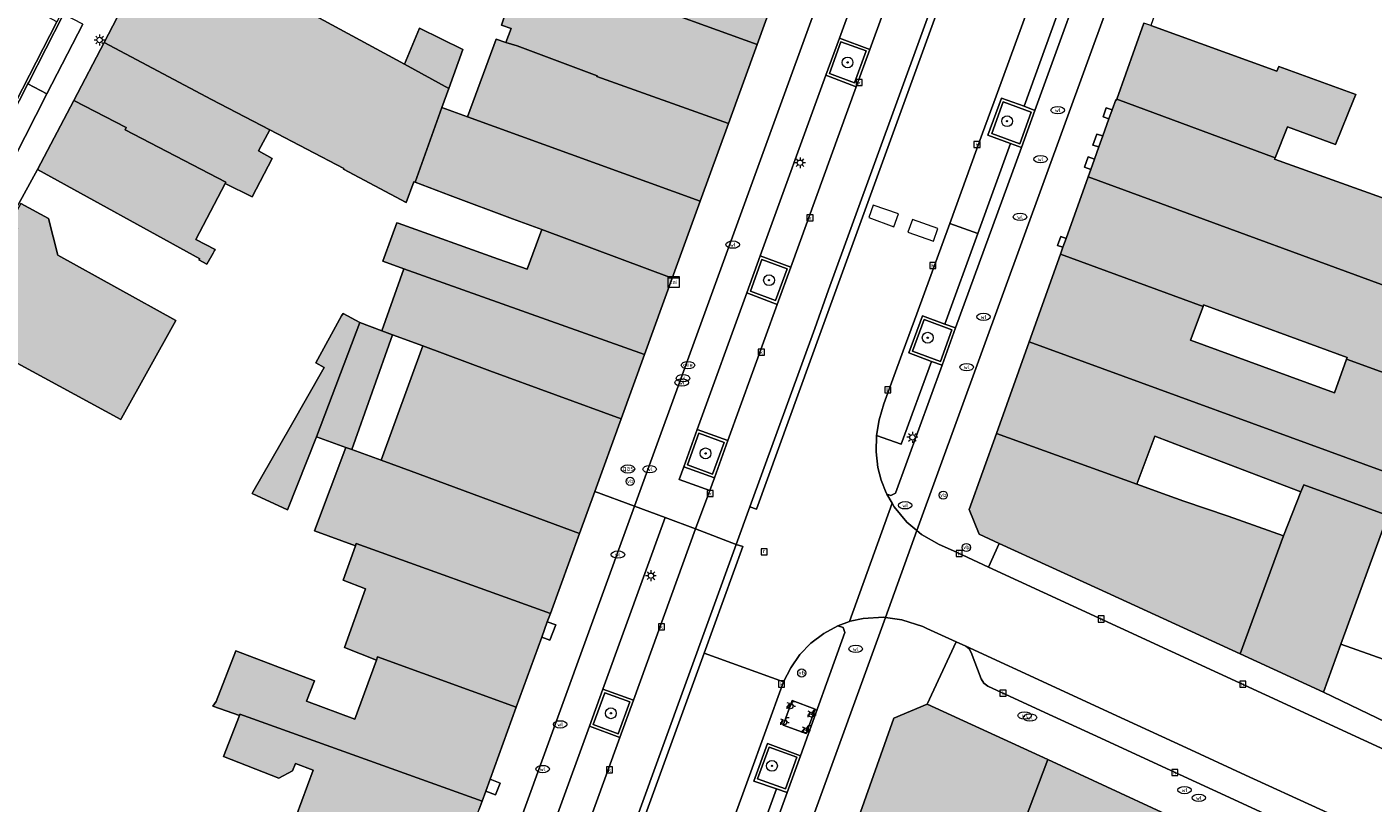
# Model space of a CAD drawing. Header units: metres. Extents: x 196496 to 197479, y 355139 to 356324.
# Tile 125 of 144: x 197176 to 197275, y 355798 to 355856. Entities that reach past the tile are written whole.
import ezdxf
from ezdxf.enums import TextEntityAlignment as Align

# ---------------------------------------------------------------- set-up
doc = ezdxf.new("R2010")
doc.units = ezdxf.units.M
doc.layers.get('0').update_dxf_attribs({"color": 252, "lineweight": 18})
for name, color, linetype, lineweight in [('B-WE-GR-BOOM-S', 252, 'Continuous', 18), ('B-WE-IE-MEUBILAIR_WEGMEUBILAIR-GV', 252, 'Continuous', 18), ('B-WE-IE-MEUBILAIR_WEGMEUBILAIR-S', 252, 'Continuous', 18), ('B-WE-KL-BRANDSTOF_PUT-S', 252, 'Continuous', 18), ('B-WE-KL-DATA-S', 252, 'Continuous', 18), ('B-WE-KL-DATA_KABELBED-G', 252, 'Continuous', 18), ('B-WE-KL-ET_LS_OV_LICHTMAST-S', 252, 'Continuous', 18), ('B-WE-KL-GAS_PUT-S', 252, 'Continuous', 18), ('B-WE-KL-WATER-S', 252, 'Continuous', 18), ('B-WE-OG-BEBOUWING-GV', 252, 'Continuous', 18), ('B-WE-OG-TERREIN_ERF-GV', 252, 'Continuous', 18), ('B-WE-RI-GWA_KOLK-S', 252, 'Continuous', 18), ('B-WE-RI-GWA_RIOOLPUT-S', 252, 'Continuous', 18), ('B-WE-VH-GOOT-G', 252, 'Continuous', 18), ('B-WE-VH-ONVERHARD-GV', 252, 'Continuous', 18), ('B-WE-VH-VERHARDING_ASFALT-GV', 252, 'Continuous', 18), ('B-WE-VH-VERHARDING_BETON-GV', 252, 'Continuous', 18), ('B-WE-VH-VERHARDING_BETONSTRAATSTEEN-GV', 252, 'Continuous', 18), ('B-WE-VH-VERHARDING_OPEN-GV', 252, 'Continuous', 18), ('B-WE-VH-VERHARDING_SIERBESTRATING-GV', 252, 'Continuous', 18), ('B-WE-VH-VERHARDING_STRAATBAKSTEEN-GV', 252, 'Continuous', 18), ('B-WE-VH-VERHARDING_TEGEL-GV', 252, 'Continuous', 18)]:
    doc.layers.add(name, color=color, linetype=linetype, lineweight=lineweight)
doc.layers.add('X-XX-AL-PRESENTATIE_GEBOUW3-V', color=7, linetype='Continuous', lineweight=18, true_color=0xf0f0f0)
doc.styles.add('NLCS-ISO', font='NLCS-ISO.ttf')

# ---------------------------------------------------------------- blocks, each defined once
blk = doc.blocks.new('SKL-DATA_SIGNAAL_CAIKAST-SO')
at = {"color": 0, "linetype": 'ByBlock', "lineweight": 18}
for points in [[(-2, 2), (2, 2), (2, 1.68), (-2, 1.68)], [(-2, 1.52), (2, 1.52), (2, -2), (-2, -2)]]:
    blk.add_lwpolyline(points, close=True, dxfattribs=at)
at = {"color": 0, "linetype": 'ByBlock', "lineweight": 18, "style": 'NLCS-ISO'}
blk.add_text('cai', height=1.5, dxfattribs=at).set_placement((0, 0), align=Align.MIDDLE_CENTER)
blk = doc.blocks.new('SIE-WEG_PAAL_VERKEERSBORD-SO')
at = {"color": 0, "linetype": 'ByBlock', "lineweight": 18}
blk.add_circle((0, 0), 1.5, dxfattribs=at)
at = {"color": 0, "linetype": 'ByBlock', "lineweight": 18, "style": 'NLCS-ISO'}
blk.add_text('vb', height=1.5, dxfattribs=at).set_placement((0, 0.13), align=Align.MIDDLE_CENTER)
blk = doc.blocks.new('SKL-ET_OV_LICHTMAST-SO')
at = {"color": 0, "linetype": 'ByBlock', "lineweight": 18}
for points in [[(-1.25, 0), (-2, 0)], [(-1.41, 1.41), (-0.88, 0.88)], [(0, 2), (0, 1.25)], [(0.88, 0.88), (1.41, 1.41)], [(2, 0), (1.25, 0)], [(-1.41, -1.41), (-0.88, -0.88)], [(0, -1.25), (0, -2)], [(0.88, -0.88), (1.41, -1.41)]]:
    blk.add_lwpolyline(points, dxfattribs=at)
blk.add_circle((0, 0), 1, dxfattribs=at)
blk = doc.blocks.new('SKL-WATER_WATERLEIDINGPUT-SO')
at = {"color": 0, "linetype": 'ByBlock', "lineweight": 18}
blk.add_ellipse((0, 0), major_axis=(2.5, 0), ratio=0.54, dxfattribs=at)
at = {"color": 0, "linetype": 'ByBlock', "lineweight": 18, "style": 'NLCS-ISO'}
blk.add_text('wl', height=1.5, dxfattribs=at).set_placement((0, 0), align=Align.MIDDLE_CENTER)
blk = doc.blocks.new('SRI-KOLK-SO')
at = {"color": 0, "linetype": 'ByBlock', "lineweight": 18}
blk.add_lwpolyline([(-1.125, -1.125), (1.125, -1.125), (1.125, 1.125), (-1.125, 1.125)], close=True, dxfattribs=at)
at = {"color": 0, "linetype": 'ByBlock', "lineweight": 18, "style": 'NLCS-ISO'}
blk.add_text('k', height=1.5, dxfattribs=at).set_placement((0, 0), align=Align.MIDDLE_CENTER)
blk = doc.blocks.new('SKL-BENZINEPUT_OLIEPUT-SO')
at = {"color": 0, "linetype": 'ByBlock', "lineweight": 18}
blk.add_ellipse((0, 0), major_axis=(2.5, 0), ratio=0.54, dxfattribs=at)
at = {"color": 0, "linetype": 'ByBlock', "lineweight": 18, "style": 'NLCS-ISO'}
blk.add_text('olie', height=1.5, dxfattribs=at).set_placement((0, 0.16), align=Align.MIDDLE_CENTER)
blk = doc.blocks.new('SKL-GAS_PUT-SO')
at = {"color": 0, "linetype": 'ByBlock', "lineweight": 18}
blk.add_ellipse((0, 0), major_axis=(2.5, 0), ratio=0.601255, dxfattribs=at)
at = {"color": 0, "linetype": 'ByBlock', "lineweight": 18, "style": 'NLCS-ISO'}
blk.add_text('gas', height=1.8, dxfattribs=at).set_placement((0.12, 0.3), align=Align.MIDDLE_CENTER)
blk = doc.blocks.new('SRI-PUT_INSPECTIEPUT_RIOOLPUT-SO')
at = {"color": 0, "linetype": 'ByBlock', "lineweight": 18}
blk.add_lwpolyline([(-1.12, -1.12), (1.12, -1.12), (1.12, 1.12), (-1.12, 1.12)], close=True, dxfattribs=at)
at = {"color": 0, "linetype": 'ByBlock', "lineweight": 18, "style": 'NLCS-ISO'}
blk.add_text('r', height=1.5, dxfattribs=at).set_placement((0, 0.28), align=Align.MIDDLE_CENTER)
blk = doc.blocks.new('SIE-WEG_FIETSENREK-SO')
at = {"color": 0, "linetype": 'ByBlock', "lineweight": 18}
for points in [[(-1.5, -1.35), (-1.5, -0.54), (-0.73, -0.28), (-0.73, 0.53), (-1.5, 0.79)], [(-0.3, -0.45), (0.6, 1.35), (1.5, 1.35)], [(1.05, -0.45), (0.21, 0.58)], [(1.05, -0.45), (1.5, -0.45)]]:
    blk.add_lwpolyline(points, dxfattribs=at)
blk.add_circle((-0.3, -0.45), 0.9, dxfattribs=at)
blk = doc.blocks.new('SGR-BOOM_01-SO')
at = {"linetype": 'ByBlock', "lineweight": 18}
h = blk.add_hatch(color=0, dxfattribs=at)
h.dxf.hatch_style = 1
edge = h.paths.add_edge_path()
edge.add_arc((0, 0), 0.25, 0, 360)
at = {"color": 0, "linetype": 'ByBlock', "lineweight": 18}
for radius in [2, 0.25]:
    blk.add_circle((0, 0), radius, dxfattribs=at)

msp = doc.modelspace()

# ---------------------------------------------------------------- hatches: boundary and pattern name
at = {"layer": 'X-XX-AL-PRESENTATIE_GEBOUW3-V'}
for points in [[(197222.84, 355868.657), (197215.202, 355871.558), (197213.319, 355866.514), (197212.613, 355864.692), (197212.093, 355863.504), (197211.19, 355861.027), (197212.862, 355860.41), (197216.89, 355858.888), (197218.73, 355863.854), (197222.059, 355862.496), (197220.483, 355857.811), (197230.123, 355854.31), (197233.82, 355864.489)], [(197182.06, 355854.448), (197189.972, 355850.263), (197194.255, 355848.025), (197199.706, 355845.177), (197199.682, 355845.123), (197204.297, 355842.681), (197204.868, 355844.196), (197204.951, 355844.165), (197206.93, 355849.678), (197207.427, 355851.064), (197204.185, 355852.865), (197193.476, 355858.675), (197186.232, 355862.506)], [(197230.123, 355854.31), (197220.483, 355857.811), (197220.392, 355857.567), (197220.296, 355857.602), (197216.89, 355858.888), (197212.862, 355860.41), (197211.304, 355855.745), (197212.023, 355855.486), (197211.634, 355854.469), (197212.46, 355854.209), (197218.348, 355852.014), (197218.328, 355851.957), (197228.014, 355848.502)], [(197204.185, 355852.865), (197207.427, 355851.064), (197208.463, 355853.933), (197205.277, 355855.517)], [(197256.595, 355850.285), (197268.241, 355845.956), (197269.169, 355848.243), (197272.681, 355846.957), (197274.035, 355850.287), (197274.176, 355850.635), (197268.51, 355852.699), (197268.384, 355852.353), (197259.103, 355855.707), (197258.59, 355855.892)], [(197208.809, 355848.994), (197225.93, 355842.765), (197228.014, 355848.502), (197218.328, 355851.957), (197218.348, 355852.014), (197212.46, 355854.209), (197211.634, 355854.469), (197210.911, 355854.696)], [(197189.972, 355850.263), (197182.06, 355854.448), (197179.83, 355850.182), (197183.699, 355848.201), (197183.609, 355848.031), (197191.018, 355844.176), (197190.966, 355844.077), (197192.953, 355843.104), (197194.428, 355845.925), (197193.42, 355846.478), (197194.255, 355848.025)], [(197190.102, 355838.947), (197190.202, 355839.132), (197190.243, 355839.207), (197188.812, 355839.957), (197190.966, 355844.077), (197191.018, 355844.176), (197183.609, 355848.031), (197183.699, 355848.201), (197179.83, 355850.182), (197177.177, 355845.109), (197189.102, 355838.525), (197189.047, 355838.453), (197189.631, 355838.129)], [(197214.271, 355840.679), (197223.877, 355837.114), (197225.93, 355842.765), (197208.809, 355848.994), (197206.93, 355849.678), (197204.951, 355844.165), (197207.529, 355843.193), (197212.132, 355841.477)], [(197254.68, 355845.105), (197254.485, 355844.561), (197281.897, 355834.511), (197283.946, 355840.224), (197268.206, 355845.87), (197268.241, 355845.956), (197256.595, 355850.285), (197256.569, 355850.212), (197256.52, 355850.246), (197256.251, 355849.493), (197256.016, 355848.837), (197255.564, 355847.576), (197255.276, 355846.772), (197254.953, 355845.869)], [(197262.941, 355835.017), (197262.983, 355835.131), (197273.557, 355831.263), (197273.512, 355831.14), (197279.858, 355828.828), (197281.897, 355834.511), (197254.485, 355844.561), (197252.865, 355840.035), (197252.632, 355839.384), (197252.446, 355838.865)], [(197170.742, 355833.516), (197171.127, 355833.306), (197183.29, 355826.692), (197183.343, 355826.788), (197187.347, 355834), (197178.67, 355838.81), (197177.975, 355841.493), (197175.95, 355842.607), (197175.104, 355841.07), (197175.682, 355840.752), (197174.896, 355839.345), (197174.191, 355839.729)], [(197204.136, 355837.796), (197221.834, 355831.486), (197223.877, 355837.114), (197214.271, 355840.679), (197213.206, 355837.758), (197211.097, 355838.511), (197203.719, 355841.147), (197203.612, 355841.186), (197203.241, 355840.162), (197202.569, 355838.355)], [(197250.144, 355832.425), (197277.554, 355822.413), (197277.695, 355822.798), (197279.858, 355828.828), (197273.512, 355831.14), (197272.606, 355828.663), (197262.032, 355832.531), (197262.941, 355835.017), (197252.446, 355838.865)], [(197203.303, 355832.939), (197205.521, 355832.117), (197210.459, 355830.288), (197220.115, 355826.756), (197221.834, 355831.486), (197204.136, 355837.796), (197202.504, 355833.235)], [(197192.963, 355821.247), (197195.564, 355820.053), (197197.7, 355825.437), (197200.89, 355833.833), (197199.66, 355834.507), (197199.55, 355834.344), (197197.642, 355830.868), (197198.252, 355830.527), (197195.757, 355826.149), (197193.018, 355821.343)], [(197200.89, 355833.833), (197197.7, 355825.437), (197199.867, 355824.643), (197200.308, 355824.482), (197203.303, 355832.939), (197202.504, 355833.235)], [(197218.174, 355821.411), (197220.115, 355826.756), (197210.459, 355830.288), (197205.521, 355832.117), (197202.452, 355823.697), (197204.659, 355822.889), (197217.044, 355818.299)], [(197247.731, 355825.671), (197258.064, 355821.937), (197259.393, 355825.463), (197261.703, 355824.586), (197270.15, 355821.38), (197270.351, 355821.885), (197276.544, 355819.644), (197277.554, 355822.413), (197250.144, 355832.425)], [(197260.312, 355821.124), (197258.064, 355821.937), (197247.731, 355825.671), (197245.734, 355820.083), (197246.479, 355818.254), (197247.943, 355817.582), (197255.241, 355814.233), (197265.683, 355809.441), (197268.855, 355818.126), (197264.783, 355819.575), (197261.522, 355820.687)], [(197214.911, 355812.427), (197217.044, 355818.299), (197204.659, 355822.889), (197202.452, 355823.697), (197200.308, 355824.482), (197199.867, 355824.643), (197197.541, 355818.505), (197200.56, 355817.407), (197200.614, 355817.56)], [(197271.798, 355806.634), (197273.086, 355810.164), (197276.544, 355819.644), (197270.351, 355821.885), (197270.15, 355821.38), (197268.855, 355818.126), (197265.683, 355809.441)], [(197202.11, 355808.987), (197202.195, 355809.221), (197212.404, 355805.524), (197214.273, 355810.671), (197214.681, 355811.794), (197214.911, 355812.427), (197200.614, 355817.56), (197200.56, 355817.407), (197199.669, 355814.882), (197201.293, 355814.242), (197199.749, 355809.903)], [(197210.154, 355799.328), (197210.475, 355800.211), (197212.404, 355805.524), (197202.195, 355809.221), (197202.11, 355808.987), (197200.529, 355804.649), (197196.968, 355805.954), (197197.545, 355807.467), (197191.761, 355809.676), (197190.306, 355805.951), (197190.081, 355805.601), (197192.029, 355804.898), (197192.068, 355804.999), (197209.887, 355798.593)], [(197209.407, 355797.27), (197209.675, 355798.008), (197209.887, 355798.593), (197192.068, 355804.999), (197192.029, 355804.898), (197190.863, 355801.885), (197194.935, 355800.291), (197195.936, 355800.84), (197196.149, 355801.365), (197197.461, 355800.888), (197196.214, 355797.493), (197207.933, 355793.213)], [(197237.467, 355797.037), (197248.091, 355792.594), (197251.512, 355801.658), (197242.637, 355805.75), (197240.181, 355804.711)], [(197235.113, 355790.573), (197234.828, 355789.792), (197252.883, 355782.407), (197254.042, 355785.074), (197251.954, 355785.945), (197253.482, 355789.485), (197255.597, 355788.486), (197256.193, 355789.635), (197257, 355791.189), (197260.212, 355797.647), (197251.512, 355801.658), (197248.091, 355792.594), (197237.467, 355797.037), (197237.275, 355796.506), (197235.339, 355791.194)]]:
    msp.add_hatch(color=256, dxfattribs=at).paths.add_polyline_path(points)

# ---------------------------------------------------------------- linework, layer by layer
at = {"layer": 'B-WE-IE-MEUBILAIR_WEGMEUBILAIR-GV', "flags": 128}
for points in [[(197237.302, 355851.487), (197238.155, 355853.837), (197236.295, 355854.497), (197235.456, 355852.167)], [(197249.449, 355847.008), (197250.294, 355849.327), (197248.241, 355850.091), (197247.397, 355847.752)], [(197230.481, 355838.472), (197229.635, 355836.147), (197231.484, 355835.465), (197232.333, 355837.799)], [(197243.613, 355830.978), (197244.462, 355833.307), (197242.423, 355834.057), (197241.571, 355831.728)], [(197227.689, 355825.016), (197225.838, 355825.687), (197224.994, 355823.354), (197226.845, 355822.681)], [(197220.756, 355805.912), (197218.914, 355806.582), (197218.059, 355804.252), (197219.907, 355803.569)], [(197233.057, 355801.834), (197231.006, 355802.573), (197230.162, 355800.247), (197232.208, 355799.503)]]:
    msp.add_lwpolyline(points, close=True, dxfattribs=at)
at = {"layer": 'B-WE-KL-DATA_KABELBED-G', "flags": 128}
for points in [[(197240.196, 355840.887), (197240.542, 355841.831), (197238.676, 355842.482), (197238.337, 355841.582)], [(197240.196, 355840.887), (197240.542, 355841.831), (197238.676, 355842.482), (197238.337, 355841.582)], [(197243.105, 355839.835), (197243.43, 355840.761), (197241.562, 355841.437), (197241.212, 355840.49)], [(197243.105, 355839.835), (197243.43, 355840.761), (197241.562, 355841.437), (197241.212, 355840.49)]]:
    msp.add_lwpolyline(points, close=True, dxfattribs=at)
at = {"layer": 'B-WE-OG-BEBOUWING-GV', "flags": 128}
for points in [[(197222.84, 355868.657), (197215.202, 355871.558), (197213.319, 355866.514), (197212.613, 355864.692), (197212.093, 355863.504), (197211.19, 355861.027), (197212.862, 355860.41), (197216.89, 355858.888), (197218.73, 355863.854), (197222.059, 355862.496), (197220.483, 355857.811), (197230.123, 355854.31), (197233.82, 355864.489)], [(197182.06, 355854.448), (197189.972, 355850.263), (197194.255, 355848.025), (197199.706, 355845.177), (197199.682, 355845.123), (197204.297, 355842.681), (197204.868, 355844.196), (197204.951, 355844.165), (197206.93, 355849.678), (197207.427, 355851.064), (197204.185, 355852.865), (197193.476, 355858.675), (197186.232, 355862.506)], [(197230.123, 355854.31), (197220.483, 355857.811), (197220.392, 355857.567), (197220.296, 355857.602), (197216.89, 355858.888), (197212.862, 355860.41), (197211.304, 355855.745), (197212.023, 355855.486), (197211.634, 355854.469), (197212.46, 355854.209), (197218.348, 355852.014), (197218.328, 355851.957), (197228.014, 355848.502)], [(197204.185, 355852.865), (197207.427, 355851.064), (197208.463, 355853.933), (197205.277, 355855.517)], [(197256.595, 355850.285), (197268.241, 355845.956), (197269.169, 355848.243), (197272.681, 355846.957), (197274.035, 355850.287), (197274.176, 355850.635), (197268.51, 355852.699), (197268.384, 355852.353), (197259.103, 355855.707), (197258.59, 355855.892)], [(197208.809, 355848.994), (197225.93, 355842.765), (197228.014, 355848.502), (197218.328, 355851.957), (197218.348, 355852.014), (197212.46, 355854.209), (197211.634, 355854.469), (197210.911, 355854.696)], [(197189.972, 355850.263), (197182.06, 355854.448), (197179.83, 355850.182), (197183.699, 355848.201), (197183.609, 355848.031), (197191.018, 355844.176), (197190.966, 355844.077), (197192.953, 355843.104), (197194.428, 355845.925), (197193.42, 355846.478), (197194.255, 355848.025)], [(197190.102, 355838.947), (197190.202, 355839.132), (197190.243, 355839.207), (197188.812, 355839.957), (197190.966, 355844.077), (197191.018, 355844.176), (197183.609, 355848.031), (197183.699, 355848.201), (197179.83, 355850.182), (197177.177, 355845.109), (197189.102, 355838.525), (197189.047, 355838.453), (197189.631, 355838.129)], [(197214.271, 355840.679), (197223.877, 355837.114), (197225.93, 355842.765), (197208.809, 355848.994), (197206.93, 355849.678), (197204.951, 355844.165), (197207.529, 355843.193), (197212.132, 355841.477)], [(197254.68, 355845.105), (197254.485, 355844.561), (197281.897, 355834.511), (197283.946, 355840.224), (197268.206, 355845.87), (197268.241, 355845.956), (197256.595, 355850.285), (197256.569, 355850.212), (197256.52, 355850.246), (197256.251, 355849.493), (197256.016, 355848.837), (197255.564, 355847.576), (197255.276, 355846.772), (197254.953, 355845.869)], [(197262.941, 355835.017), (197262.983, 355835.131), (197273.557, 355831.263), (197273.512, 355831.14), (197279.858, 355828.828), (197281.897, 355834.511), (197254.485, 355844.561), (197252.865, 355840.035), (197252.632, 355839.384), (197252.446, 355838.865)], [(197170.742, 355833.516), (197171.127, 355833.306), (197183.29, 355826.692), (197183.343, 355826.788), (197187.347, 355834), (197178.67, 355838.81), (197177.975, 355841.493), (197175.95, 355842.607), (197175.104, 355841.07), (197175.682, 355840.752), (197174.896, 355839.345), (197174.191, 355839.729)], [(197204.136, 355837.796), (197221.834, 355831.486), (197223.877, 355837.114), (197214.271, 355840.679), (197213.206, 355837.758), (197211.097, 355838.511), (197203.719, 355841.147), (197203.612, 355841.186), (197203.241, 355840.162), (197202.569, 355838.355)], [(197250.144, 355832.425), (197277.554, 355822.413), (197277.695, 355822.798), (197279.858, 355828.828), (197273.512, 355831.14), (197272.606, 355828.663), (197262.032, 355832.531), (197262.941, 355835.017), (197252.446, 355838.865)], [(197203.303, 355832.939), (197205.521, 355832.117), (197210.459, 355830.288), (197220.115, 355826.756), (197221.834, 355831.486), (197204.136, 355837.796), (197202.504, 355833.235)], [(197192.963, 355821.247), (197195.564, 355820.053), (197197.7, 355825.437), (197200.89, 355833.833), (197199.66, 355834.507), (197199.55, 355834.344), (197197.642, 355830.868), (197198.252, 355830.527), (197195.757, 355826.149), (197193.018, 355821.343)], [(197200.89, 355833.833), (197197.7, 355825.437), (197199.867, 355824.643), (197200.308, 355824.482), (197203.303, 355832.939), (197202.504, 355833.235)], [(197218.174, 355821.411), (197220.115, 355826.756), (197210.459, 355830.288), (197205.521, 355832.117), (197202.452, 355823.697), (197204.659, 355822.889), (197217.044, 355818.299)], [(197247.731, 355825.671), (197258.064, 355821.937), (197259.393, 355825.463), (197261.703, 355824.586), (197270.15, 355821.38), (197270.351, 355821.885), (197276.544, 355819.644), (197277.554, 355822.413), (197250.144, 355832.425)], [(197260.312, 355821.124), (197258.064, 355821.937), (197247.731, 355825.671), (197245.734, 355820.083), (197246.479, 355818.254), (197247.943, 355817.582), (197255.241, 355814.233), (197265.683, 355809.441), (197268.855, 355818.126), (197264.783, 355819.575), (197261.522, 355820.687)], [(197214.911, 355812.427), (197217.044, 355818.299), (197204.659, 355822.889), (197202.452, 355823.697), (197200.308, 355824.482), (197199.867, 355824.643), (197197.541, 355818.505), (197200.56, 355817.407), (197200.614, 355817.56)], [(197271.798, 355806.634), (197273.086, 355810.164), (197276.544, 355819.644), (197270.351, 355821.885), (197270.15, 355821.38), (197268.855, 355818.126), (197265.683, 355809.441)], [(197202.11, 355808.987), (197202.195, 355809.221), (197212.404, 355805.524), (197214.273, 355810.671), (197214.681, 355811.794), (197214.911, 355812.427), (197200.614, 355817.56), (197200.56, 355817.407), (197199.669, 355814.882), (197201.293, 355814.242), (197199.749, 355809.903)], [(197210.154, 355799.328), (197210.475, 355800.211), (197212.404, 355805.524), (197202.195, 355809.221), (197202.11, 355808.987), (197200.529, 355804.649), (197196.968, 355805.954), (197197.545, 355807.467), (197191.761, 355809.676), (197190.306, 355805.951), (197190.081, 355805.601), (197192.029, 355804.898), (197192.068, 355804.999), (197209.887, 355798.593)], [(197209.407, 355797.27), (197209.675, 355798.008), (197209.887, 355798.593), (197192.068, 355804.999), (197192.029, 355804.898), (197190.863, 355801.885), (197194.935, 355800.291), (197195.936, 355800.84), (197196.149, 355801.365), (197197.461, 355800.888), (197196.214, 355797.493), (197207.933, 355793.213)], [(197237.467, 355797.037), (197248.091, 355792.594), (197251.512, 355801.658), (197242.637, 355805.75), (197240.181, 355804.711)], [(197235.113, 355790.573), (197234.828, 355789.792), (197252.883, 355782.407), (197254.042, 355785.074), (197251.954, 355785.945), (197253.482, 355789.485), (197255.597, 355788.486), (197256.193, 355789.635), (197257, 355791.189), (197260.212, 355797.647), (197251.512, 355801.658), (197248.091, 355792.594), (197237.467, 355797.037), (197237.275, 355796.506), (197235.339, 355791.194)]]:
    msp.add_lwpolyline(points, close=True, dxfattribs=at)
at = {"layer": 'B-WE-OG-TERREIN_ERF-GV', "flags": 128}
for points in [[(197276.502, 355872.99), (197266.396, 355876.652), (197266.119, 355875.849), (197266.289, 355875.785), (197263.996, 355869.295), (197263.746, 355869.38), (197261.657, 355863.584), (197261.884, 355863.503), (197259.103, 355855.707), (197268.384, 355852.353), (197268.51, 355852.699), (197274.176, 355850.635), (197274.035, 355850.287), (197272.681, 355846.957), (197269.169, 355848.243), (197268.241, 355845.956), (197268.206, 355845.87), (197283.946, 355840.224)], [(197196.214, 355797.493), (197197.461, 355800.888), (197196.149, 355801.365), (197195.936, 355800.84), (197194.935, 355800.291), (197190.863, 355801.885), (197192.029, 355804.898), (197190.081, 355805.601), (197190.306, 355805.951), (197191.761, 355809.676), (197197.545, 355807.467), (197196.968, 355805.954), (197200.529, 355804.649), (197202.11, 355808.987), (197199.749, 355809.903), (197201.293, 355814.242), (197199.669, 355814.882), (197200.56, 355817.407), (197197.541, 355818.505), (197199.867, 355824.643), (197197.7, 355825.437), (197195.564, 355820.053), (197192.963, 355821.247), (197193.018, 355821.343), (197195.757, 355826.149), (197198.252, 355830.527), (197197.642, 355830.868), (197199.55, 355834.344), (197199.66, 355834.507), (197200.89, 355833.833), (197202.504, 355833.235), (197204.136, 355837.796), (197202.569, 355838.355), (197203.241, 355840.162), (197203.612, 355841.186), (197203.719, 355841.147), (197211.097, 355838.511), (197213.206, 355837.758), (197214.271, 355840.679), (197212.132, 355841.477), (197207.529, 355843.193), (197204.951, 355844.165), (197204.868, 355844.196), (197204.297, 355842.681), (197199.682, 355845.123), (197199.706, 355845.177), (197194.255, 355848.025), (197193.42, 355846.478), (197194.428, 355845.925), (197192.953, 355843.104), (197190.966, 355844.077), (197188.812, 355839.957), (197190.243, 355839.207), (197190.202, 355839.132), (197190.102, 355838.947), (197189.631, 355838.129), (197189.047, 355838.453), (197189.102, 355838.525), (197177.177, 355845.109), (197174.191, 355839.729)], [(197175.95, 355842.607), (197177.975, 355841.493), (197178.67, 355838.81), (197187.347, 355834), (197183.343, 355826.788), (197183.29, 355826.692), (197171.127, 355833.306)], [(197276.544, 355819.644), (197273.086, 355810.164), (197279.723, 355807.798)]]:
    msp.add_lwpolyline(points, dxfattribs=at)
for points in [[(197206.93, 355849.678), (197208.809, 355848.994), (197210.911, 355854.696), (197211.634, 355854.469), (197212.023, 355855.486), (197211.304, 355855.745), (197212.862, 355860.41), (197211.19, 355861.027), (197211.098, 355861.061), (197210.171, 355858.669), (197206.168, 355861.003), (197205.27, 355859.33), (197202.437, 355860.845), (197204.01, 355863.941), (197199.065, 355866.58), (197199.234, 355866.95), (197198.354, 355867.402), (197196.856, 355864.637), (197195.03, 355861.742), (197193.476, 355858.675), (197204.185, 355852.865), (197205.277, 355855.517), (197208.463, 355853.933), (197207.427, 355851.064)], [(197262.941, 355835.017), (197262.032, 355832.531), (197272.606, 355828.663), (197273.512, 355831.14), (197273.557, 355831.263), (197262.983, 355835.131)], [(197205.521, 355832.117), (197203.303, 355832.939), (197200.308, 355824.482), (197202.452, 355823.697)], [(197258.064, 355821.937), (197260.312, 355821.124), (197261.522, 355820.687), (197264.783, 355819.575), (197268.855, 355818.126), (197270.15, 355821.38), (197261.703, 355824.586), (197259.393, 355825.463)]]:
    msp.add_lwpolyline(points, close=True, dxfattribs=at)
at = {"layer": 'B-WE-VH-GOOT-G', "flags": 128}
for points in [[(197176.454, 355851.409), (197176.523, 355851.543), (197179.026, 355856.438), (197179.078, 355856.538)], [(197171.264, 355841.557), (197173.2, 355845.068), (197176.454, 355851.409)]]:
    msp.add_lwpolyline(points, dxfattribs=at)
at = {"layer": 'B-WE-VH-ONVERHARD-GV', "flags": 128}
for points in [[(197237.302, 355851.487), (197238.155, 355853.837), (197236.295, 355854.497), (197235.456, 355852.167)], [(197249.449, 355847.008), (197250.294, 355849.327), (197248.241, 355850.091), (197247.397, 355847.752)], [(197230.481, 355838.472), (197229.635, 355836.147), (197231.484, 355835.465), (197232.333, 355837.799)], [(197243.613, 355830.978), (197244.462, 355833.307), (197242.423, 355834.057), (197241.571, 355831.728)], [(197227.689, 355825.016), (197225.838, 355825.687), (197224.994, 355823.354), (197226.845, 355822.681)], [(197220.756, 355805.912), (197218.914, 355806.582), (197218.059, 355804.252), (197219.907, 355803.569)], [(197233.057, 355801.834), (197231.006, 355802.573), (197230.162, 355800.247), (197232.208, 355799.503)]]:
    msp.add_lwpolyline(points, close=True, dxfattribs=at)
at = {"layer": 'B-WE-VH-VERHARDING_ASFALT-GV', "flags": 128}
for points in [[(197259.847, 355902.024), (197234.827, 355833.229), (197230.076, 355820.102), (197229.599, 355820.275), (197228.591, 355817.507), (197229.078, 355817.342), (197226.231, 355809.506), (197232.074, 355807.383), (197232.603, 355808.418), (197233.27, 355809.398), (197234.085, 355810.238), (197235.035, 355810.95), (197236.068, 355811.508), (197236.921, 355811.826), (197240.055, 355820.538), (197239.674, 355821.211), (197239.616, 355821.313), (197239.25, 355822.244), (197239.018, 355823.162), (197238.888, 355824.332), (197238.914, 355825.526), (197239.108, 355826.674), (197239.462, 355827.853), (197240.883, 355831.753), (197241.877, 355834.482), (197244.303, 355841.14), (197246.721, 355847.777), (197247.717, 355850.511), (197250.139, 355857.16)], [(197292.4, 355794.974), (197253.39, 355812.956), (197247.162, 355815.834), (197245.211, 355816.736), (197244.573, 355817.026), (197243.512, 355817.508), (197242.235, 355818.241), (197241.892, 355818.53), (197239.585, 355812.134), (197240.786, 355811.961), (197242.317, 355811.451), (197242.618, 355811.313), (197244.769, 355810.328), (197245.49, 355810.016), (197252.095, 355806.972), (197256.282, 355805.042), (197261.715, 355802.538), (197266.08, 355800.526), (197271.531, 355798.013), (197275.599, 355796.138)], [(197227.068, 355793.62), (197229.468, 355800.218), (197232.074, 355807.383), (197226.231, 355809.506), (197201.68, 355741.945)]]:
    msp.add_lwpolyline(points, dxfattribs=at)
for points in [[(197170.814, 355841.163), (197173.022, 355845.163), (197178.579, 355855.99), (197174.886, 355858.011), (197169.92, 355848.33), (197166.129, 355841.567), (197162.061, 355834.967), (197159.98, 355831.981), (197157.718, 355829.122), (197155.287, 355826.404), (197152.701, 355823.843), (197152.641, 355823.787), (197155.53, 355820.759), (197158.261, 355823.515), (197160.845, 355826.417), (197163.271, 355829.451), (197165.529, 355832.606), (197169.725, 355839.367)], [(197236.921, 355811.826), (197236.965, 355811.842), (197237.918, 355812.056), (197239.416, 355812.158), (197239.585, 355812.134), (197241.892, 355818.53), (197241.156, 355819.149), (197240.211, 355820.262), (197240.055, 355820.538)]]:
    msp.add_lwpolyline(points, close=True, dxfattribs=at)
at = {"layer": 'B-WE-VH-VERHARDING_BETON-GV', "flags": 128}
for points in [[(197243.012, 355866.565), (197238.422, 355853.94), (197237.426, 355851.199), (197232.6, 355837.924), (197231.601, 355835.178), (197227.967, 355825.144), (197226.979, 355822.414), (197226.637, 355821.47), (197225.602, 355818.644), (197228.591, 355817.507), (197229.599, 355820.275), (197234.368, 355833.408), (197235.391, 355836.244), (197259.365, 355902.2)], [(197201.123, 355741.878), (197228.591, 355817.507), (197225.602, 355818.644), (197221.028, 355806.046), (197220.027, 355803.289), (197215.287, 355790.233)]]:
    msp.add_lwpolyline(points, dxfattribs=at)
msp.add_lwpolyline([(197232.702, 355806.009), (197232.048, 355804.206), (197233.744, 355803.593), (197234.402, 355805.383)], close=True, dxfattribs=at)
at = {"layer": 'B-WE-VH-VERHARDING_BETONSTRAATSTEEN-GV', "flags": 128}
for points in [[(197255.386, 355862.767), (197250.562, 355849.46), (197249.576, 355846.738), (197244.717, 355833.444), (197243.742, 355830.697), (197240.31, 355821.28), (197239.963, 355821.106), (197239.674, 355821.211), (197240.055, 355820.538), (197240.211, 355820.262), (197241.156, 355819.149), (197241.892, 355818.53), (197269.989, 355895.794)], [(197213.037, 355791.039), (197217.784, 355804.131), (197218.781, 355806.855), (197223.358, 355819.48), (197221.113, 355820.317), (197194.386, 355746.77)], [(197206.348, 355720.707), (197239.585, 355812.134), (197239.416, 355812.158), (197237.918, 355812.056), (197236.965, 355811.842), (197236.921, 355811.826), (197236.068, 355811.508), (197236.455, 355811.389), (197236.588, 355811.031), (197233.317, 355801.947), (197232.333, 355799.236), (197227.5, 355785.939), (197227.497, 355785.932), (197226.499, 355783.208), (197221.666, 355769.898), (197220.679, 355767.173), (197215.561, 355753.11), (197214.573, 355750.39), (197209.362, 355736.046), (197208.385, 355733.32), (197203.819, 355720.782)]]:
    msp.add_lwpolyline(points, dxfattribs=at)
for points in [[(197178.579, 355855.99), (197173.022, 355845.163), (197170.814, 355841.163), (197171.127, 355841.496), (197171.264, 355841.557), (197173.2, 355845.068), (197176.454, 355851.409), (197176.523, 355851.543), (197179.026, 355856.438), (197179.078, 355856.538), (197181.706, 355861.6), (197181.744, 355861.675), (197184.297, 355866.66), (197184.316, 355866.698), (197186.624, 355871.194), (197186.668, 355871.28), (197189.175, 355876.147), (197189.22, 355876.234), (197193.068, 355883.763), (197193.043, 355883.931), (197193.123, 355884.329)], [(197176.454, 355851.409), (197177.864, 355850.666), (197180.5, 355855.805), (197179.078, 355856.538), (197179.026, 355856.438), (197176.523, 355851.543)], [(197237.426, 355851.199), (197238.422, 355853.94), (197236.181, 355854.766), (197235.191, 355852.041)], [(197237.302, 355851.487), (197235.456, 355852.167), (197236.295, 355854.497), (197238.155, 355853.837)], [(197177.864, 355850.666), (197176.454, 355851.409), (197173.2, 355845.068), (197171.264, 355841.557), (197171.544, 355841.682), (197173.497, 355842.204), (197173.823, 355842.792)], [(197247.116, 355847.633), (197248.774, 355847.027), (197249.576, 355846.738), (197250.562, 355849.46), (197249.768, 355849.767), (197248.112, 355850.367)], [(197249.449, 355847.008), (197247.397, 355847.752), (197248.241, 355850.091), (197250.294, 355849.327)], [(197231.601, 355835.178), (197232.6, 355837.924), (197230.35, 355838.745), (197229.363, 355836.021)], [(197230.481, 355838.472), (197232.333, 355837.799), (197231.484, 355835.465), (197229.635, 355836.147)], [(197243.945, 355833.729), (197242.289, 355834.332), (197241.294, 355831.603), (197242.96, 355830.982), (197243.742, 355830.697), (197244.717, 355833.444)], [(197243.613, 355830.978), (197241.571, 355831.728), (197242.423, 355834.057), (197244.462, 355833.307)], [(197227.967, 355825.144), (197225.716, 355825.955), (197224.727, 355823.228), (197226.979, 355822.414)], [(197227.689, 355825.016), (197226.845, 355822.681), (197224.994, 355823.354), (197225.838, 355825.687)], [(197226.637, 355821.47), (197226.979, 355822.414), (197224.727, 355823.228), (197224.383, 355822.286)], [(197217.784, 355804.131), (197220.027, 355803.289), (197221.028, 355806.046), (197218.781, 355806.855)], [(197220.756, 355805.912), (197219.907, 355803.569), (197218.059, 355804.252), (197218.914, 355806.582)], [(197232.333, 355799.236), (197233.317, 355801.947), (197230.882, 355802.851), (197229.878, 355800.069), (197231.541, 355799.506)], [(197233.057, 355801.834), (197232.208, 355799.503), (197230.162, 355800.247), (197231.006, 355802.573)]]:
    msp.add_lwpolyline(points, close=True, dxfattribs=at)
at = {"layer": 'B-WE-VH-VERHARDING_OPEN-GV', "flags": 128}
for points in [[(197256.016, 355848.837), (197256.251, 355849.493), (197255.824, 355849.655), (197255.592, 355848.991)], [(197255.276, 355846.772), (197255.564, 355847.576), (197255.126, 355847.719), (197254.822, 355846.904)], [(197254.68, 355845.105), (197254.953, 355845.869), (197254.477, 355846.033), (197254.217, 355845.273)], [(197252.632, 355839.384), (197252.865, 355840.035), (197252.483, 355840.182), (197252.233, 355839.517)], [(197214.681, 355811.794), (197214.273, 355810.671), (197214.866, 355810.443), (197215.3, 355811.585)], [(197278.384, 355803.473), (197278.428, 355803.571), (197279.224, 355805.764), (197279.018, 355805.838), (197279.723, 355807.798), (197273.086, 355810.164), (197271.798, 355806.634)], [(197210.475, 355800.211), (197210.154, 355799.328), (197210.881, 355799.059), (197211.216, 355799.938)]]:
    msp.add_lwpolyline(points, close=True, dxfattribs=at)
at = {"layer": 'B-WE-VH-VERHARDING_SIERBESTRATING-GV', "flags": 128}
for points in [[(197252.194, 355856.429), (197250.139, 355857.16), (197247.717, 355850.511), (197246.721, 355847.777), (197244.303, 355841.14), (197246.37, 355840.407), (197248.774, 355847.027), (197247.116, 355847.633), (197248.112, 355850.367), (197249.768, 355849.767)], [(197242.289, 355834.332), (197243.945, 355833.729), (197246.37, 355840.407), (197244.303, 355841.14), (197241.877, 355834.482), (197240.883, 355831.753), (197239.462, 355827.853), (197239.108, 355826.674), (197238.914, 355825.526), (197240.73, 355824.888), (197242.96, 355830.982), (197241.294, 355831.603)]]:
    msp.add_lwpolyline(points, close=True, dxfattribs=at)
at = {"layer": 'B-WE-VH-VERHARDING_STRAATBAKSTEEN-GV', "flags": 128}
for points in [[(197254.482, 355912.143), (197254.024, 355912.47), (197251.49, 355913.386), (197250.934, 355911.609), (197248.46, 355904.797), (197246.468, 355899.311), (197244.381, 355893.565), (197242.344, 355887.958), (197237.845, 355875.572), (197235.973, 355870.416), (197236.422, 355870.264), (197236.123, 355869.432), (197235.672, 355869.587), (197233.82, 355864.489), (197230.123, 355854.31), (197228.014, 355848.502), (197225.93, 355842.765), (197223.877, 355837.114), (197221.834, 355831.486), (197220.115, 355826.756), (197218.174, 355821.411), (197221.113, 355820.317)], [(197243.012, 355866.565), (197240.774, 355867.401), (197236.181, 355854.766), (197238.422, 355853.94)], [(197254.6, 355863.039), (197252.194, 355856.429), (197249.768, 355849.767), (197250.562, 355849.46), (197255.386, 355862.767)], [(197232.6, 355837.924), (197237.426, 355851.199), (197235.191, 355852.041), (197230.35, 355838.745)], [(197246.37, 355840.407), (197243.945, 355833.729), (197244.717, 355833.444), (197249.576, 355846.738), (197248.774, 355847.027)], [(197225.716, 355825.955), (197227.967, 355825.144), (197231.601, 355835.178), (197229.363, 355836.021)], [(197242.96, 355830.982), (197240.73, 355824.888), (197238.914, 355825.526), (197238.888, 355824.332), (197239.018, 355823.162), (197239.25, 355822.244), (197239.616, 355821.313), (197239.674, 355821.211), (197239.963, 355821.106), (197240.31, 355821.28), (197243.742, 355830.697)], [(197223.358, 355819.48), (197218.781, 355806.855), (197221.028, 355806.046), (197225.602, 355818.644)], [(197193.893, 355728.447), (197195.089, 355730.015), (197196.011, 355731.243), (197197.213, 355732.864), (197198.311, 355734.61), (197199.297, 355736.388), (197200.172, 355738.209), (197200.963, 355740.047), (197201.68, 355741.945), (197226.231, 355809.506), (197229.078, 355817.342), (197228.591, 355817.507), (197201.123, 355741.878), (197200.968, 355741.974), (197199.93, 355740.242), (197198.847, 355738.548), (197197.718, 355736.92), (197196.504, 355735.348), (197195.244, 355733.773), (197193.917, 355732.283), (197192.58, 355730.765), (197191.896, 355730.015), (197192.273, 355729.687)], [(197294.09, 355796.316), (197278.391, 355803.47), (197278.384, 355803.473), (197271.798, 355806.634), (197265.683, 355809.441), (197255.241, 355814.233), (197247.943, 355817.582), (197247.162, 355815.834), (197253.39, 355812.956), (197292.4, 355794.974), (197296.699, 355793.009), (197298.117, 355792.275), (197299.457, 355791.407), (197300.614, 355793.275), (197299.82, 355793.635), (197299.884, 355793.766), (197295.051, 355795.961), (197294.848, 355795.912)], [(197229.142, 355792.899), (197231.541, 355799.506), (197229.878, 355800.069), (197230.882, 355802.851), (197233.317, 355801.947), (197236.588, 355811.031), (197236.455, 355811.389), (197236.068, 355811.508), (197235.035, 355810.95), (197234.085, 355810.238), (197233.27, 355809.398), (197232.603, 355808.418), (197232.074, 355807.383), (197229.468, 355800.218), (197227.068, 355793.62)], [(197232.702, 355806.009), (197234.402, 355805.383), (197233.744, 355803.593), (197232.048, 355804.206)], [(197213.037, 355791.039), (197215.287, 355790.233), (197220.027, 355803.289), (197217.784, 355804.131)], [(197232.333, 355799.236), (197231.541, 355799.506), (197229.142, 355792.899), (197226.717, 355786.219), (197227.5, 355785.939)]]:
    msp.add_lwpolyline(points, close=True, dxfattribs=at)
for points in [[(197254.482, 355912.143), (197221.113, 355820.317), (197223.358, 355819.48), (197225.602, 355818.644), (197226.637, 355821.47), (197224.383, 355822.286), (197224.727, 355823.228), (197225.716, 355825.955), (197229.363, 355836.021), (197230.35, 355838.745), (197235.191, 355852.041), (197236.181, 355854.766), (197240.774, 355867.401)], [(197269.989, 355895.794), (197241.892, 355818.53), (197242.235, 355818.241), (197243.512, 355817.508), (197244.573, 355817.026), (197245.211, 355816.736), (197247.162, 355815.834), (197247.943, 355817.582), (197246.479, 355818.254), (197245.734, 355820.083), (197247.731, 355825.671), (197250.144, 355832.425), (197252.446, 355838.865), (197252.632, 355839.384), (197252.233, 355839.517), (197252.483, 355840.182), (197252.865, 355840.035), (197254.485, 355844.561), (197254.68, 355845.105), (197254.217, 355845.273), (197254.477, 355846.033), (197254.953, 355845.869), (197255.276, 355846.772), (197254.822, 355846.904), (197255.126, 355847.719), (197255.564, 355847.576), (197256.016, 355848.837), (197255.592, 355848.991), (197255.824, 355849.655), (197256.251, 355849.493), (197256.52, 355850.246), (197256.569, 355850.212), (197256.595, 355850.285), (197258.59, 355855.892)], [(197194.386, 355746.77), (197221.113, 355820.317), (197218.174, 355821.411), (197217.044, 355818.299), (197214.911, 355812.427), (197214.681, 355811.794), (197215.3, 355811.585), (197214.866, 355810.443), (197214.273, 355810.671), (197212.404, 355805.524), (197210.475, 355800.211), (197211.216, 355799.938), (197210.881, 355799.059), (197210.154, 355799.328), (197209.887, 355798.593), (197209.675, 355798.008)], [(197237.467, 355797.037), (197240.181, 355804.711), (197242.637, 355805.75), (197244.769, 355810.328), (197242.618, 355811.313), (197242.317, 355811.451), (197240.786, 355811.961), (197239.585, 355812.134), (197206.348, 355720.707)], [(197275.599, 355796.138), (197271.531, 355798.013), (197266.08, 355800.526), (197261.715, 355802.538), (197256.282, 355805.042), (197252.095, 355806.972), (197245.49, 355810.016), (197245.729, 355809.809), (197245.887, 355809.535), (197246.603, 355807.612), (197246.801, 355807.291), (197247.106, 355807.07), (197251.288, 355805.141), (197255.432, 355803.229), (197260.884, 355800.713), (197265.213, 355798.716), (197270.692, 355796.188), (197274.756, 355794.314), (197280.212, 355791.796)]]:
    msp.add_lwpolyline(points, dxfattribs=at)
at = {"layer": 'B-WE-VH-VERHARDING_TEGEL-GV', "flags": 128}
msp.add_lwpolyline([(197229.599, 355820.275), (197230.076, 355820.102), (197234.827, 355833.229), (197259.847, 355902.024), (197259.365, 355902.2), (197235.391, 355836.244), (197234.368, 355833.408)], close=True, dxfattribs=at)
for points in [[(197174.191, 355839.729), (197177.177, 355845.109), (197179.83, 355850.182), (197182.06, 355854.448), (197186.232, 355862.506)], [(197180.5, 355855.805), (197177.864, 355850.666), (197173.823, 355842.792)], [(197280.212, 355791.796), (197274.756, 355794.314), (197270.692, 355796.188), (197265.213, 355798.716), (197260.884, 355800.713), (197255.432, 355803.229), (197251.288, 355805.141), (197247.106, 355807.07), (197246.801, 355807.291), (197246.603, 355807.612), (197245.887, 355809.535), (197245.729, 355809.809), (197245.49, 355810.016), (197244.769, 355810.328), (197242.637, 355805.75), (197251.512, 355801.658), (197260.212, 355797.647), (197264.605, 355795.622), (197269.083, 355793.557), (197274.048, 355791.268), (197283.55, 355786.887)]]:
    msp.add_lwpolyline(points, dxfattribs=at)

# ---------------------------------------------------------------- block references
at = {"layer": 'B-WE-GR-BOOM-S', "xscale": 0.2, "yscale": 0.2, "zscale": 0.2}
for p in [(197236.781, 355852.986), (197248.525, 355848.664), (197231.005, 355836.958), (197242.683, 355832.72), (197226.33, 355824.205), (197219.363, 355805.072), (197231.22, 355801.202)]:
    msp.add_blockref('SGR-BOOM_01-SO', p, dxfattribs=at)
at = {"layer": 'B-WE-IE-MEUBILAIR_WEGMEUBILAIR-S', "xscale": 0.2, "yscale": 0.2, "zscale": 0.2}
for name, p in [('SIE-WEG_PAAL_VERKEERSBORD-SO', (197220.787, 355822.144)), ('SIE-WEG_PAAL_VERKEERSBORD-SO', (197243.823, 355821.129)), ('SIE-WEG_PAAL_VERKEERSBORD-SO', (197245.527, 355817.277)), ('SIE-WEG_PAAL_VERKEERSBORD-SO', (197233.41, 355808.04)), ('SIE-WEG_FIETSENREK-SO', (197232.646, 355805.678)), ('SIE-WEG_FIETSENREK-SO', (197234.178, 355805.059)), ('SIE-WEG_FIETSENREK-SO', (197232.176, 355804.493)), ('SIE-WEG_FIETSENREK-SO', (197233.762, 355803.902))]:
    msp.add_blockref(name, p, dxfattribs=at)
at = {"layer": 'B-WE-KL-BRANDSTOF_PUT-S', "xscale": 0.2, "yscale": 0.2, "zscale": 0.2}
msp.add_blockref('SKL-BENZINEPUT_OLIEPUT-SO', (197225.034, 355830.702), dxfattribs=at)
at = {"layer": 'B-WE-KL-DATA-S', "xscale": 0.2, "yscale": 0.2, "zscale": 0.2}
msp.add_blockref('SKL-DATA_SIGNAAL_CAIKAST-SO', (197223.98, 355836.826), dxfattribs=at)
at = {"layer": 'B-WE-KL-ET_LS_OV_LICHTMAST-S', "xscale": 0.2, "yscale": 0.2, "zscale": 0.2}
for p in [(197181.735, 355854.64), (197233.283, 355845.601), (197241.554, 355825.391), (197222.306, 355815.198)]:
    msp.add_blockref('SKL-ET_OV_LICHTMAST-SO', p, dxfattribs=at)
at = {"layer": 'B-WE-KL-GAS_PUT-S', "xscale": 0.2, "yscale": 0.2, "zscale": 0.2}
msp.add_blockref('SKL-GAS_PUT-SO', (197220.614, 355823.061), dxfattribs=at)
at = {"layer": 'B-WE-KL-WATER-S', "xscale": 0.2, "yscale": 0.2, "zscale": 0.2}
for p in [(197252.252, 355849.477), (197250.986, 355845.866), (197249.473, 355841.616), (197228.333, 355839.574), (197246.786, 355834.255), (197245.547, 355830.56), (197224.667, 355829.738), (197224.58, 355829.419), (197222.216, 355823.049), (197241.019, 355820.382), (197219.881, 355816.754), (197237.382, 355809.811), (197249.814, 355804.913), (197250.204, 355804.757), (197215.629, 355804.257), (197214.343, 355800.969), (197261.577, 355799.42), (197262.634, 355798.842)]:
    msp.add_blockref('SKL-WATER_WATERLEIDINGPUT-SO', p, dxfattribs=at)
at = {"layer": 'B-WE-RI-GWA_KOLK-S', "xscale": 0.2, "yscale": 0.2, "zscale": 0.2}
for p in [(197237.636, 355851.51), (197246.307, 355846.945), (197234.017, 355841.543), (197243.059, 355838.032), (197230.433, 355831.652), (197239.753, 355828.881), (197226.667, 355821.251), (197244.998, 355816.839), (197255.446, 355812.017), (197223.081, 355811.435), (197231.915, 355807.224), (197265.864, 355807.217), (197248.225, 355806.56), (197219.266, 355800.906), (197260.865, 355800.714)]:
    msp.add_blockref('SRI-KOLK-SO', p, dxfattribs=at)
at = {"layer": 'B-WE-RI-GWA_RIOOLPUT-S', "xscale": 0.2, "yscale": 0.2, "zscale": 0.2}
msp.add_blockref('SRI-PUT_INSPECTIEPUT_RIOOLPUT-SO', (197230.639, 355816.961), dxfattribs=at)

doc.saveas('drawing.dxf')
